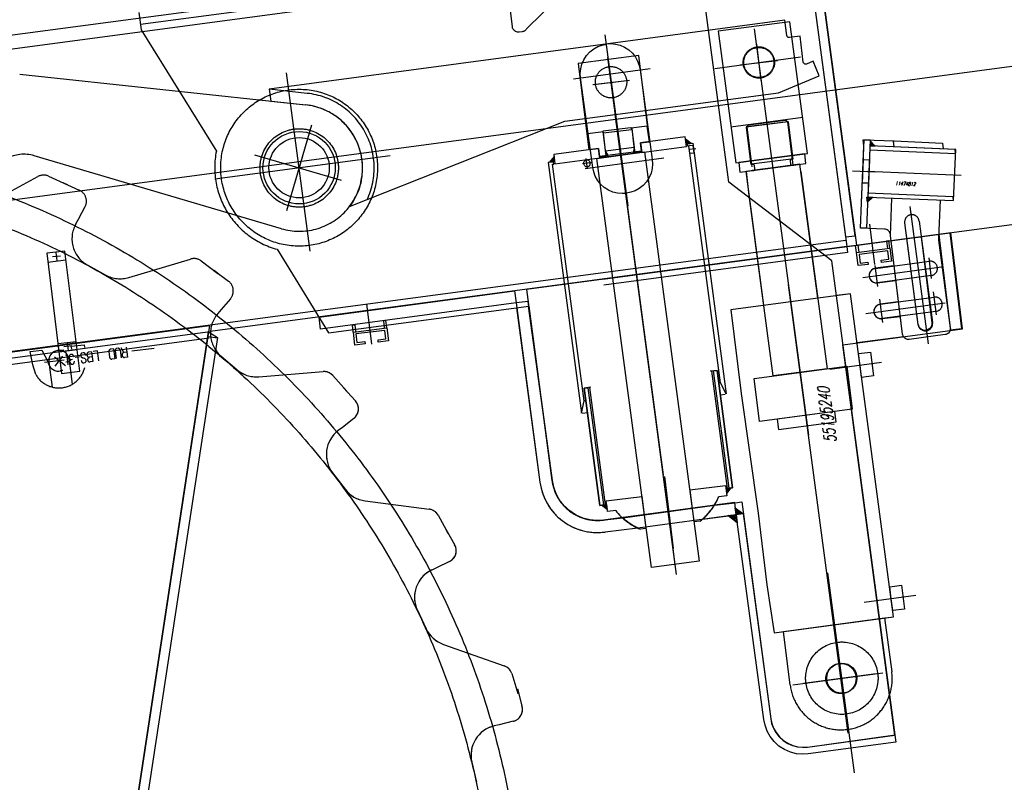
# Model space of a CAD drawing. Extents: x 26250 to 211390, y 12641 to 169243.
# Tile 48 of 132: x 95739 to 96556, y 26409 to 27041. Entities that reach past the tile are written whole.
import ezdxf
from ezdxf.enums import TextEntityAlignment as Align

# ---------------------------------------------------------------- set-up
doc = ezdxf.new("R2010")
doc.units = 0
doc.header["$LTSCALE"] = 212.5
doc.linetypes.add('CENTER', pattern=[50.5, 30, -9, 2.5, -9])
doc.linetypes.add('HIDDEN', pattern=[12.6, 8.4, -4.2])
for name, color, linetype in [('11', 7, 'CONTINUOUS'), ('200', 7, 'CONTINUOUS'), ('6', 14, 'CONTINUOUS')]:
    doc.layers.add(name, color=color, linetype=linetype)
doc.styles.get("Standard").update_dxf_attribs({"font": 'txt', "bigfont": 'bigfont'})

# ---------------------------------------------------------------- blocks, each defined once
blk = doc.blocks.new('*G142')
at = {"layer": '11', "color": 7, "linetype": 'CENTER'}
for p, q in [((94103.49, 26674.16), (102041.79, 27733.36)), ((96243.62, 26886.55), (96224.73, 27028.12)), ((96348.28, 27033.26), (96393.21, 26696.52)), ((96350.02, 27020.39), (96353.72, 26990.24)), ((96237.87, 26926.11), (96226.74, 27009.45)), ((96231.41, 26974.52), (96227.85, 27003.44)), ((96315.65, 27000.43), (96386.69, 27009.91)), ((96336.44, 27003.23), (96367.61, 27007.06)), ((95980.11, 26849.08), (95960.41, 26996.73)), ((96198.25, 26991.84), (96261.99, 27000.35)), ((96214.49, 26986.96), (96244.83, 26990.69)), ((96215.22, 26987.06), (96244.9, 26990.7)), ((96250.64, 26830.75), (96233, 26962.55)), ((96283.9, 26581.13), (96233.8, 26956.6)), ((95960.6, 26882.77), (95981.52, 26953.63)), ((96234.64, 26950.3), (96237.32, 26928.47)), ((96234.64, 26950.3), (96237.32, 26928.47)), ((96266.8, 26709.28), (96234.74, 26949.58)), ((96299.9, 26933.79), (96294, 26933.06)), ((95900.9, 26908.77), (96046.41, 26928.18)), ((95934.04, 26928.84), (96005.79, 26907.65)), ((95958.4, 26921.64), (95987.76, 26912.98)), ((95967.26, 26905.35), (95973.95, 26927.99)), ((96214.16, 26922.35), (96205.83, 26921.33)), ((96208.17, 26917.5), (96273.13, 26926.17)), ((96210.05, 26917.16), (96208.99, 26925.84)), ((96477.19, 26885.97), (96492.36, 26772.29)), ((96443.86, 26871.31), (96447.96, 26837.88)), ((95772.95, 26844.94), (95766.38, 26844.13)), ((95769.25, 26847.81), (95770.06, 26841.24)), ((96495.23, 26826.2), (96493.12, 26843.38)), ((96438.19, 26827.23), (96503.49, 26835.94)), ((96450.69, 26819.77), (96448.58, 26836.95)), ((96272.9, 26663.51), (96251.2, 26826.17)), ((96426.17, 26449.55), (96376.58, 26821.16)), ((96499.24, 26796.18), (96496.9, 26815.27)), ((96454.7, 26789.75), (96452.3, 26809.31)), ((96026.76, 26805.36), (96030.86, 26771.92)), ((96440.73, 26797.3), (96506.5, 26806.07)), ((95747.79, 26765.71), (95757.72, 26766.93)), ((95757.72, 26766.93), (95762.67, 26757.45)), ((95782.36, 26770.45), (95775.79, 26769.64)), ((95778.66, 26773.32), (95779.47, 26766.75)), ((95782.04, 26770.16), (95792.6, 26771.46)), ((95782.33, 26767.87), (95782.04, 26770.16)), ((95792.6, 26771.46), (95792.87, 26769.24)), ((95850.6, 26768.42), (95832.19, 26766.16)), ((95750, 26754.8), (95747.79, 26765.71)), ((95776.12, 26758.75), (95759.86, 26756.75)), ((95777.14, 26753.93), (95767.96, 26761)), ((95774.64, 26762.05), (95768.24, 26753.74)), ((95781.02, 26754.02), (95780.37, 26759.29)), ((95752.53, 26746.86), (95750, 26754.8)), ((95763.46, 26757.16), (95763.76, 26754.69)), ((95763.76, 26754.69), (95766.16, 26736.34)), ((95782.88, 26738.83), (95781.02, 26754.02)), ((96453.72, 26756.57), (96410.76, 26750.84)), ((96312.73, 26749.48), (96325.69, 26652.34)), ((96224.89, 26638.89), (96211.93, 26736.03)), ((96281.4, 26602.48), (96274.05, 26662.37)), ((96280.24, 26608.53), (96273.93, 26659.94)), ((96276.95, 26633.22), (96282.32, 26589.44)), ((96431.28, 26416.79), (96409.19, 26582.36)), ((96482.25, 26563.66), (96439.29, 26557.93)), ((96380.19, 26489.69), (96454.74, 26499.64)), ((96449.23, 26498.72), (96389.13, 26490.7))]:
    blk.add_line(p, q, dxfattribs=at)
at = {"layer": '11', "color": 7, "linetype": 'CONTINUOUS'}
for p, q in [((96432.87, 26853.82), (102043.84, 27602.48)), ((96390.56, 27110.48), (96424.94, 26852.76)), ((96398.49, 27111.53), (96432.87, 26853.82)), ((96294.79, 27102.74), (94438.12, 26855.01)), ((96391.6, 27102.63), (96423.88, 26860.69)), ((96431.82, 26861.66), (96399.54, 27103.6)), ((96225.75, 27020.47), (96225.71, 27020.73)), ((96253.54, 26999.22), (96263.72, 26924.91)), ((96214.42, 26918.33), (96204.24, 26992.64)), ((96242.21, 26897.09), (96242.25, 26896.83)), ((96421.47, 26852.3), (96510.27, 26864.14)), ((96423.88, 26860.69), (96431.82, 26861.66)), ((96459.9, 26857.42), (96457.85, 26857.17)), ((96457.85, 26857.17), (96458.59, 26851.2)), ((96460.63, 26851.47), (96459.9, 26857.42)), ((96471.19, 26780.14), (96461.67, 26857.65)), ((96474.68, 26859.4), (96486.59, 26860.86)), ((96484.18, 26788.22), (96474.68, 26859.4)), ((96486.59, 26860.86), (96495.34, 26789.65)), ((96501.15, 26862.93), (96501.73, 26858.14)), ((96501.73, 26858.14), (96510.66, 26785.41)), ((96510.27, 26864.14), (96520.04, 26784.54)), ((95776.65, 26849.03), (95761.77, 26847.2)), ((95789.23, 26749.48), (95776.65, 26849.03)), ((96424.94, 26852.76), (95897.07, 26782.33)), ((96222.74, 26825.78), (96424.94, 26852.76)), ((96424.94, 26852.76), (96425.55, 26847.8)), ((96432.15, 26853.72), (96434.07, 26853.96)), ((96432.88, 26847.77), (96432.15, 26853.72)), ((96432.99, 26847.78), (96460.63, 26851.47)), ((96434.07, 26853.96), (96434.8, 26848.02)), ((96458.98, 26849.23), (96435.09, 26846.3)), ((96459.85, 26842.22), (96458.98, 26849.23)), ((96460.63, 26851.47), (96461.97, 26840.55)), ((95761.77, 26847.2), (95773.99, 26747.61)), ((95762.69, 26839.87), (95777.58, 26841.7)), ((96425.55, 26847.8), (96223.4, 26820.82)), ((96434.32, 26836.95), (96432.99, 26847.78)), ((96435.09, 26846.3), (96435.98, 26839.1)), ((96435.98, 26839.1), (96442.49, 26839.97)), ((96442.49, 26839.97), (96442.74, 26837.98)), ((96453.42, 26841.43), (96459.85, 26842.22)), ((96453.65, 26839.53), (96453.42, 26841.43)), ((96461.97, 26840.55), (96453.65, 26839.53)), ((96442.74, 26837.98), (96434.32, 26836.95)), ((96463.59, 26836.67), (96448.69, 26834.84)), ((96450.23, 26822.78), (96465.2, 26824.62)), ((96428.02, 26813.68), (96416.48, 26812.26)), ((96463.75, 26545.92), (96428.02, 26813.68)), ((96151.25, 26802.12), (96170.59, 26657.48)), ((96180.9, 26658.84), (96161.2, 26803.44)), ((96467.56, 26806.93), (96452.66, 26805.1)), ((96042.8, 26791.47), (96040.75, 26791.22)), ((96040.75, 26791.22), (96041.49, 26785.24)), ((96043.53, 26785.52), (96042.8, 26791.47)), ((96454.2, 26793.04), (96469.17, 26794.88)), ((94967.33, 26663.45), (95896.68, 26787.45)), ((95896.68, 26787.45), (95784.04, 26049.86)), ((96015.05, 26787.77), (96016.97, 26788)), ((96015.78, 26781.81), (96015.05, 26787.77)), ((96015.89, 26781.83), (96043.53, 26785.52)), ((96016.97, 26788), (96017.7, 26782.07)), ((96041.89, 26783.28), (96017.99, 26780.34)), ((96042.75, 26776.26), (96041.89, 26783.28)), ((96043.53, 26785.52), (96044.87, 26774.6)), ((96520.04, 26784.54), (96510.59, 26783.38)), ((95784.04, 26049.86), (95895.86, 26782.05)), ((95903.24, 26777.37), (95791.91, 26048.64)), ((95895.86, 26782.05), (95903.24, 26777.37)), ((96017.22, 26771), (96015.89, 26781.83)), ((96017.99, 26780.34), (96018.88, 26773.15)), ((96036.32, 26775.47), (96042.75, 26776.26)), ((96036.55, 26773.58), (96036.32, 26775.47)), ((96044.87, 26774.6), (96036.55, 26773.58)), ((96471.88, 26778.1), (96433.45, 26772.98)), ((96506.48, 26779.86), (96476.75, 26775.84)), ((95771.23, 26772.31), (95786.11, 26774.13)), ((95772.08, 26765.53), (95786.97, 26767.36)), ((96025.64, 26772.03), (96017.22, 26771)), ((96018.88, 26773.15), (96025.39, 26774.02)), ((96025.39, 26774.02), (96025.64, 26772.03)), ((95906.15, 26761.95), (95919.13, 26750.84)), ((96434.74, 26764.13), (96444.56, 26765.34)), ((96435.96, 26754.21), (96434.74, 26764.13)), ((96444.56, 26765.34), (96446.98, 26745.59)), ((96437.27, 26744.4), (96435.96, 26754.21)), ((95773.99, 26747.61), (95789.23, 26749.48)), ((95937.39, 26744.91), (95990.71, 26749.18)), ((95998.97, 26745.87), (96010.38, 26732.87)), ((96446.98, 26745.59), (96437.27, 26744.4)), ((96010.38, 26732.87), (96007.72, 26735.76)), ((96007.72, 26735.76), (96017.54, 26724.81)), ((96016.2, 26710.21), (96006.75, 26702.94)), ((96006.75, 26702.94), (96003.33, 26700.33)), ((95998.62, 26665.24), (96009, 26651.67)), ((96025.63, 26642.08), (96078.67, 26635.17)), ((96332.01, 26640.66), (96223.2, 26626.15)), ((96333.22, 26630.75), (96332.01, 26640.66)), ((96086.06, 26630.21), (96094.52, 26615.13)), ((96251.71, 26619.58), (96333.22, 26630.75)), ((96333.23, 26630.74), (96339.17, 26631.53)), ((96356.25, 26460.77), (96333.23, 26630.74)), ((96339.17, 26631.53), (96361.86, 26461.52)), ((96224.52, 26616.25), (96251.71, 26619.58)), ((96094.52, 26615.13), (96092.52, 26618.51)), ((96092.52, 26618.51), (96099.85, 26605.76)), ((96095.5, 26591.75), (96084.75, 26586.6)), ((96084.75, 26586.6), (96080.86, 26584.76)), ((96460.53, 26570.85), (96470.35, 26572.06)), ((96461.75, 26560.92), (96460.53, 26570.85)), ((96470.35, 26572.06), (96472.78, 26552.31)), ((96463.06, 26551.12), (96461.75, 26560.92)), ((96068.95, 26551.42), (96076.29, 26535.99)), ((96452.21, 26544.51), (96463.75, 26545.92)), ((96472.78, 26552.31), (96463.06, 26551.12)), ((96090.56, 26523.15), (96141.01, 26505.37)), ((96147.21, 26498.98), (96152.34, 26482.47)), ((96152.34, 26482.47), (96151.87, 26486.29)), ((96151.87, 26486.29), (96155.61, 26472.19)), ((96136.86, 26456.6), (96132.66, 26455.61)), ((96148.44, 26459.4), (96136.86, 26456.6)), ((96392.23, 26438.05), (96464.9, 26448.03)), ((96464.9, 26448.03), (96465.63, 26442.08)), ((96465.63, 26442.08), (96392.99, 26432.38)), ((96114.09, 26425.47), (96118.06, 26408.85))]:
    blk.add_line(p, q, dxfattribs=at)
at = {"layer": '11', "color": 7, "linetype": 'HIDDEN'}
for p, q in [((96269.32, 27141.99), (96159.5, 27033.07)), ((96327.22, 26906.1), (96295.32, 27145.19)), ((94439.57, 26844.11), (96391.35, 27104.53)), ((96399.54, 27103.6), (96431.81, 26861.75)), ((96147.13, 27039.66), (96141.28, 27087.3)), ((95839.45, 27036.94), (96141.99, 27077.31)), ((95838.13, 27046.85), (95839.89, 27032.47)), ((96373.7, 27040.28), (95946.12, 26983.23)), ((96147.73, 27034.7), (96147.13, 27039.66)), ((96377.8, 27039.04), (96318.32, 27031.11)), ((96375.25, 27027.58), (96373.7, 27040.28)), ((96392.35, 26929.95), (96377.8, 27039.04)), ((95839.89, 27032.47), (95902.28, 26931.93)), ((96155.91, 27030.77), (96153.29, 27030.45)), ((96318.32, 27031.11), (96332.88, 26922.02)), ((96386.19, 27027.02), (96377.47, 27025.95)), ((96388.82, 27005.58), (96386.19, 27027.02)), ((96252.5, 27011.19), (96202.18, 27004.49)), ((96261.27, 26939.73), (96252.5, 27011.19)), ((96202.18, 27004.49), (96210.96, 26933.03)), ((96397.09, 27006.3), (96391.55, 27004)), ((96402.08, 26994.3), (96397.09, 27006.3)), ((95739.24, 26995.67), (95976.59, 26970.13)), ((96368.32, 26980.25), (96402.08, 26994.3)), ((95946.12, 26983.23), (95947.34, 26973.35)), ((95977.65, 26979.72), (95946.13, 26983.21)), ((96191.28, 26956.62), (96368.32, 26980.25)), ((95947.34, 26973.35), (95976.59, 26970.13)), ((96012.58, 26885.92), (96191.28, 26956.62)), ((96388.38, 26959.69), (96328.91, 26951.76)), ((96376.29, 26956.06), (96341.55, 26951.8)), ((96376.3, 26956.11), (96341.56, 26951.84)), ((96343.32, 26953.67), (96374.08, 26957.45)), ((96374.08, 26957.45), (96376.29, 26956.06)), ((96380.45, 26920.29), (96376.05, 26956.07)), ((96376.29, 26956.06), (96380.08, 26925.24)), ((96223.28, 26947.78), (96209.97, 26946.14)), ((96209.97, 26946.14), (96211.57, 26933.1)), ((96222.92, 26948.75), (96245.65, 26951.54)), ((96223.14, 26946.95), (96222.92, 26948.75)), ((96222.98, 26946.93), (96246.8, 26949.86)), ((96224.67, 26934.85), (96223.08, 26947.75)), ((96224.97, 26932.06), (96223.14, 26946.95)), ((96245.65, 26951.54), (96246.77, 26950.11)), ((96259.55, 26952.62), (96246.24, 26950.98)), ((96246.69, 26950.65), (96248.25, 26938)), ((96246.77, 26950.11), (96248.6, 26935.22)), ((96261.28, 26939.65), (96259.55, 26952.62)), ((96341.93, 26951.47), (96343.32, 26953.67)), ((96345.71, 26920.67), (96341.93, 26951.47)), ((96342.21, 26951.92), (96346.28, 26918.72)), ((96248.25, 26938), (96249.1, 26931.05)), ((96291, 26943.7), (96253.84, 26938.74)), ((96253.84, 26938.74), (96254.89, 26930.81)), ((96253.84, 26938.74), (96254.81, 26930.8)), ((96253.84, 26938.74), (96254.69, 26931.79)), ((96253.91, 26938.75), (96261.28, 26939.65)), ((96254.77, 26931.74), (96253.91, 26938.75)), ((96292.06, 26935.77), (96291, 26943.7)), ((96291.8, 26937.75), (96292.79, 26937.88)), ((96292.8, 26937.89), (96297.26, 26938.43)), ((96293.04, 26935.95), (96292.8, 26937.89)), ((96297.26, 26938.43), (96324.99, 26730.61)), ((96437.18, 26889.07), (96439.35, 26941.29)), ((96439.14, 26936.3), (96438.54, 26941.19)), ((96438.54, 26941.19), (96444.35, 26941.08)), ((96439.35, 26941.29), (96464.33, 26940.25)), ((96444.35, 26941.08), (96441.28, 26867.88)), ((96464.13, 26935.34), (96463.54, 26940.15)), ((96464.33, 26940.25), (96504.31, 26938.57)), ((96504.31, 26938.57), (96504.9, 26933.76)), ((96219.14, 26934.11), (96181.97, 26929.15)), ((96211.57, 26933.1), (96219.15, 26934.03)), ((96217.72, 26925.85), (96257.37, 26931.14)), ((96219.15, 26934.03), (96220, 26927.16)), ((96220.2, 26926.18), (96219.22, 26934.12)), ((96220.2, 26926.18), (96219.22, 26934.12)), ((96220.05, 26927.35), (96219.22, 26934.12)), ((96254.89, 26930.81), (96220.2, 26926.18)), ((96225.53, 26927.84), (96224.67, 26934.85)), ((96224.97, 26932.06), (96248.79, 26934.99)), ((96226.74, 26928.82), (96224.97, 26932.06)), ((96249.62, 26930.09), (96225.47, 26926.89)), ((96254.69, 26931.79), (96237.41, 26929.49)), ((96248.6, 26935.22), (96248.1, 26931.67)), ((96248.1, 26931.67), (96248.13, 26931.43)), ((96249.1, 26931.05), (96254.77, 26931.74)), ((96254.81, 26930.8), (96292.06, 26935.77)), ((96257.37, 26931.14), (96302.6, 26592.15)), ((96294.54, 26936.13), (96293.04, 26935.95)), ((96294.84, 26930.09), (96294.11, 26936.04)), ((96297.58, 26936.51), (96294.54, 26936.13)), ((96294.84, 26930.09), (96298.31, 26930.51)), ((96320.21, 26739.93), (96294.84, 26930.09)), ((96298.31, 26930.51), (96297.58, 26936.51)), ((96332.88, 26922.02), (96392.35, 26929.95)), ((96390.03, 26929.65), (96335.42, 26922.36)), ((96391, 26921.71), (96390.03, 26929.65)), ((96437.18, 26889.07), (96439.14, 26936.3)), ((96444.15, 26936.17), (96443.68, 26925.1)), ((96444.15, 26936.17), (96444.01, 26932.94)), ((96444.01, 26932.94), (96515.06, 26929.96)), ((96515.21, 26933.19), (96444.15, 26936.17)), ((96514.67, 26933.13), (96444.15, 26936.17)), ((96513.43, 26890.85), (96515.21, 26933.19)), ((96515.06, 26929.96), (96514.67, 26933.13)), ((95956.2, 26867.55), (95751.35, 26928.03)), ((96181.81, 26923.08), (96177.31, 26922.52)), ((96177.31, 26922.52), (96205.05, 26714.61)), ((96181.78, 26923.07), (96182.77, 26923.19)), ((96182.05, 26921.08), (96181.81, 26923.08)), ((96181.97, 26929.15), (96182.95, 26921.21)), ((96182.95, 26921.21), (96220.2, 26926.18)), ((96262.96, 26586.86), (96217.72, 26925.85)), ((96220, 26927.16), (96225.53, 26927.84)), ((96237.41, 26929.49), (96220.05, 26927.35)), ((96226.77, 26928.58), (96226.74, 26928.82)), ((96335.42, 26922.36), (96336.4, 26914.38)), ((96336.4, 26914.38), (96391, 26921.71)), ((96378.91, 26925.08), (96345.66, 26921)), ((96378.05, 26923.96), (96378.41, 26920.98)), ((96380.08, 26925.24), (96378.91, 26925.1)), ((96437.86, 26905.37), (96438.67, 26924.96)), ((96438.67, 26924.96), (96443.66, 26924.76)), ((96443.68, 26925.1), (96442.84, 26904.81)), ((96443.66, 26924.76), (96442.84, 26905.17)), ((96181.05, 26920.96), (96182.05, 26921.08)), ((96207.21, 26724.85), (96181.05, 26920.96)), ((96386.09, 26920.99), (96341.42, 26915.03)), ((96341.42, 26915.03), (96343.85, 26895.18)), ((96356.23, 26804.1), (96341.43, 26915.03)), ((96347.2, 26920.86), (96345.71, 26920.67)), ((96381.07, 26920.3), (96346.37, 26915.69)), ((96346.37, 26915.69), (96347.86, 26915.87)), ((96348.73, 26917.01), (96348.36, 26919.99)), ((96379.58, 26920.11), (96381.07, 26920.3)), ((96400.82, 26810.05), (96386.02, 26920.99)), ((96386.83, 26914.89), (96386.09, 26920.99)), ((96386.83, 26914.89), (96408.63, 26751.53)), ((96429.61, 26915.52), (96448.37, 26914.76)), ((96519.77, 26911.77), (96441.87, 26915.03)), ((95707.26, 26885.19), (95754.24, 26910.78)), ((95763.14, 26911.12), (95778.84, 26903.88)), ((95778.84, 26903.88), (95775.23, 26905.44)), ((95775.23, 26905.44), (95788.66, 26899.44)), ((96412.61, 26840.81), (96327.22, 26906.1)), ((96442.84, 26905.17), (96437.86, 26905.37)), ((96442.84, 26904.81), (96442.39, 26893.82)), ((96442.52, 26897.06), (96442.39, 26893.82)), ((96513.05, 26894.02), (96442.52, 26897.06)), ((96364.04, 26745.58), (96344.08, 26895.21)), ((96436.3, 26868.09), (96437.18, 26889.07)), ((96436.3, 26868.09), (96437.18, 26889.07)), ((96442.39, 26893.82), (96513.43, 26890.85)), ((96442.39, 26893.82), (96513.43, 26890.85)), ((96461.08, 26862.04), (96462.37, 26892.99)), ((96502.33, 26891.31), (96501.01, 26859.8)), ((96513.43, 26890.85), (96513.05, 26894.02)), ((95793.37, 26885.55), (95787.7, 26875.06)), ((95787.7, 26875.06), (95785.63, 26871.29)), ((96484.19, 26788.16), (96472.95, 26872.41)), ((96484.85, 26873.93), (96496.08, 26789.74)), ((96511.1, 26864.25), (96159.36, 26817.32)), ((96456.3, 26867.25), (96436.3, 26868.09)), ((96441.28, 26867.88), (96436.3, 26868.09)), ((96520.87, 26784.64), (96511.1, 26864.25)), ((96424.28, 26857.72), (94472.39, 26598.15)), ((96461.73, 26857.15), (96461.13, 26862.05)), ((96471.19, 26780.14), (96461.73, 26857.15)), ((96501.08, 26858.06), (96510.78, 26785.42)), ((95952.66, 26850.53), (95995.36, 26781.32)), ((95829.7, 26827.14), (95880.97, 26842.41)), ((95889.74, 26840.89), (95903.59, 26830.55)), ((96465.02, 26448.05), (96412.61, 26840.81)), ((96448.71, 26834.68), (96493.31, 26840.63)), ((95795.6, 26837.32), (95810.61, 26829.15)), ((95903.59, 26830.55), (95900.39, 26832.82)), ((95900.39, 26832.82), (95912.28, 26824.15)), ((96494.83, 26828.73), (96450.29, 26822.79)), ((95987.39, 26794.38), (96149.44, 26816)), ((96149.44, 26816), (96150.76, 26806.09)), ((96159.36, 26817.32), (96180.5, 26658.8)), ((95914, 26809.59), (95906.27, 26800.51)), ((96160.7, 26807.26), (96150.77, 26806.04)), ((96180.9, 26658.84), (96160.7, 26807.26)), ((96428.02, 26813.68), (96328.9, 26800.45)), ((96463.73, 26546.05), (96428.02, 26813.68)), ((96452.67, 26804.94), (96497.28, 26810.9)), ((95906.27, 26800.51), (95903.46, 26797.25)), ((96150.76, 26806.09), (95988.61, 26784.45)), ((95995.36, 26781.32), (96161.21, 26803.44)), ((96150.77, 26806.04), (96170.59, 26657.48)), ((96161.21, 26803.44), (96180.5, 26658.8)), ((96328.9, 26800.45), (96337.43, 26730.97)), ((96498.8, 26798.99), (96454.26, 26793.05)), ((95988.61, 26784.45), (95987.39, 26794.38)), ((96421.75, 26771.41), (96520.87, 26784.64)), ((94964.51, 26652.85), (95896.27, 26777.18)), ((94970.68, 26658.72), (95897.07, 26782.33)), ((95895.22, 26778.24), (95903.13, 26777.04)), ((96506.48, 26779.86), (96476.75, 26775.84)), ((96464.9, 26448.03), (96421.75, 26771.41)), ((95906.15, 26761.95), (95919.13, 26750.84)), ((96317.34, 26750.1), (96311.78, 26749.42)), ((96314.37, 26749.7), (96317.35, 26750.07)), ((96330.31, 26652.9), (96317.34, 26750.1)), ((96317.35, 26750.07), (96330.3, 26652.96)), ((96348.06, 26743.44), (96425, 26753.71)), ((96408.63, 26751.53), (96364.04, 26745.58)), ((96425, 26753.71), (96429.39, 26717.99)), ((95937.39, 26744.91), (95990.71, 26749.18)), ((95998.97, 26745.87), (96010.38, 26732.87)), ((96327.33, 26652.59), (96314.37, 26749.7)), ((96352.45, 26707.71), (96348.06, 26743.44)), ((96010.38, 26732.87), (96007.72, 26735.76)), ((96007.72, 26735.76), (96017.54, 26724.81)), ((96212.87, 26736.16), (96207.32, 26735.42)), ((96207.32, 26735.42), (96210.29, 26735.78)), ((96220.27, 26638.31), (96207.32, 26735.42)), ((96207.32, 26735.42), (96220.28, 26638.28)), ((96210.29, 26735.78), (96223.25, 26638.68)), ((96320.21, 26739.93), (96318.72, 26739.75)), ((96324.99, 26730.61), (96320.21, 26739.93)), ((96320.03, 26729.95), (96324.14, 26730.46)), ((96324.99, 26730.61), (96324.99, 26730.61)), ((96337.43, 26730.97), (96351.38, 26631.94)), ((96205.05, 26714.62), (96207.21, 26724.85)), ((96208.7, 26725.05), (96207.21, 26724.87)), ((96429.39, 26717.99), (96352.45, 26707.71)), ((96016.2, 26710.21), (96006.75, 26702.94)), ((96205.05, 26714.61), (96205.05, 26714.62)), ((96205.9, 26714.73), (96210.01, 26715.23)), ((96414.98, 26716.06), (96367.32, 26709.7)), ((96367.32, 26709.7), (96368.35, 26701.28)), ((96416.02, 26707.64), (96414.98, 26716.06)), ((96006.75, 26702.94), (96003.33, 26700.33)), ((96368.35, 26701.28), (96416.02, 26707.64)), ((95998.62, 26665.24), (96009, 26651.67)), ((96294.72, 26651.25), (96324.49, 26654.91)), ((96324.49, 26654.91), (96325.55, 26646.29)), ((96324.85, 26652.23), (96330.31, 26652.9)), ((96330.3, 26652.96), (96327.33, 26652.59)), ((96225.33, 26642), (96255.11, 26645.65)), ((96255.07, 26645.96), (96258.36, 26619.17)), ((96298.28, 26624.54), (96295, 26651.29)), ((96325.55, 26646.29), (96318.77, 26645.46)), ((96025.63, 26642.08), (96078.67, 26635.17)), ((96223.25, 26638.68), (96220.27, 26638.31)), ((96220.28, 26638.28), (96225.74, 26638.95)), ((96226.51, 26633.15), (96225.33, 26642)), ((96239.19, 26628.12), (96315.36, 26638.45)), ((96332.01, 26640.66), (96315.22, 26638.6)), ((96315.24, 26638.44), (96332.28, 26640.53)), ((96315.36, 26638.45), (96332.4, 26640.55)), ((96333.26, 26630.45), (96332.01, 26640.66)), ((96332.28, 26640.53), (96337.88, 26641.22)), ((96332.4, 26640.55), (96338, 26641.23)), ((96337.88, 26641.22), (96361.86, 26461.52)), ((96338, 26641.23), (96361.98, 26461.54)), ((96086.06, 26630.21), (96094.52, 26615.13)), ((96239.06, 26628.26), (96223.19, 26626.16)), ((96233.38, 26633.99), (96226.51, 26633.15)), ((96226.73, 26626.59), (96239.08, 26628.11)), ((96226.85, 26626.61), (96239.19, 26628.12)), ((96305.36, 26627.02), (96333.26, 26630.45)), ((96351.38, 26631.94), (96358.7, 26572.39)), ((96223.2, 26626.16), (96226.73, 26626.59)), ((96223.32, 26626.17), (96226.85, 26626.61)), ((96224.52, 26616.25), (96251.71, 26619.58)), ((96303.09, 26625.13), (96298.28, 26624.54)), ((96094.52, 26615.13), (96092.52, 26618.51)), ((96092.52, 26618.51), (96099.85, 26605.76)), ((96258.36, 26619.17), (96253.83, 26618.61)), ((96095.5, 26591.75), (96084.75, 26586.6)), ((96302.6, 26592.15), (96262.96, 26586.86)), ((96084.75, 26586.6), (96080.86, 26584.76)), ((96358.7, 26572.39), (96364.61, 26532.82)), ((96068.95, 26551.42), (96076.29, 26535.99)), ((96364.61, 26532.82), (96463.73, 26546.05)), ((96372.51, 26533.87), (96456.29, 26545.06)), ((96456.29, 26545.06), (96462.25, 26500.45)), ((96378, 26489.21), (96372.51, 26533.87)), ((96090.56, 26523.15), (96141.01, 26505.37)), ((96147.21, 26498.98), (96152.34, 26482.47)), ((96152.34, 26482.47), (96151.87, 26486.29)), ((96151.87, 26486.29), (96155.61, 26472.19)), ((96136.86, 26456.6), (96132.66, 26455.61)), ((96148.44, 26459.4), (96136.86, 26456.6)), ((96392.23, 26438.05), (96464.9, 26448.03)), ((96392.34, 26438.06), (96465.02, 26448.05)), ((96114.09, 26425.47), (96118.06, 26408.85))]:
    blk.add_line(p, q, dxfattribs=at)
for points in [[(96153.29, 27030.45), (96152.57, 27030.4), (96151.81, 27030.46), (96151.05, 27030.64), (96150.3, 27030.96), (96149.61, 27031.4), (96149.01, 27031.94), (96148.51, 27032.58), (96148.13, 27033.27), (96147.87, 27033.98), (96147.73, 27034.7)], [(96159.5, 27033.07), (96159.26, 27032.71), (96158.98, 27032.37), (96158.67, 27032.06), (96158.33, 27031.77), (96157.97, 27031.51), (96157.58, 27031.28), (96157.18, 27031.1), (96156.76, 27030.95), (96156.33, 27030.84), (96155.91, 27030.77)], [(96377.47, 27025.95), (96377.18, 27025.92), (96376.88, 27025.93), (96376.58, 27025.99), (96376.28, 27026.11), (96376.01, 27026.28), (96375.76, 27026.49), (96375.57, 27026.74), (96375.41, 27027.01), (96375.31, 27027.29), (96375.25, 27027.58)], [(96391.55, 27004), (96391.24, 27003.89), (96390.89, 27003.84), (96390.52, 27003.86), (96390.15, 27003.95), (96389.79, 27004.11), (96389.48, 27004.34), (96389.22, 27004.62), (96389.02, 27004.93), (96388.89, 27005.26), (96388.82, 27005.58)], [(96248.13, 26931.43), (96248.15, 26931.21), (96248.2, 26930.99), (96248.28, 26930.78), (96248.41, 26930.58), (96248.57, 26930.41), (96248.75, 26930.27), (96248.96, 26930.17), (96249.18, 26930.1), (96249.41, 26930.08), (96249.62, 26930.09)], [(96206.94, 26921.39), (96206.91, 26921.82), (96206.93, 26922.27), (96207.03, 26922.73), (96207.19, 26923.17), (96207.42, 26923.58), (96207.71, 26923.94), (96208.04, 26924.23), (96208.41, 26924.46), (96208.79, 26924.6), (96209.18, 26924.68)], [(96209.84, 26918.75), (96209.47, 26918.73), (96209.08, 26918.78), (96208.69, 26918.9), (96208.3, 26919.1), (96207.94, 26919.38), (96207.63, 26919.72), (96207.36, 26920.11), (96207.16, 26920.53), (96207.02, 26920.96), (96206.94, 26921.39)], [(96209.18, 26924.68), (96209.54, 26924.7), (96209.92, 26924.66), (96210.31, 26924.54), (96210.69, 26924.34), (96211.04, 26924.06), (96211.35, 26923.73), (96211.61, 26923.34), (96211.81, 26922.92), (96211.95, 26922.49), (96212.03, 26922.06)], [(96212.03, 26922.06), (96212.06, 26921.63), (96212.04, 26921.18), (96211.95, 26920.72), (96211.79, 26920.28), (96211.57, 26919.87), (96211.28, 26919.51), (96210.95, 26919.22), (96210.59, 26919), (96210.22, 26918.85), (96209.84, 26918.77)], [(96225.47, 26926.89), (96225.69, 26926.93), (96225.9, 26927.01), (96226.11, 26927.13), (96226.3, 26927.28), (96226.47, 26927.46), (96226.6, 26927.67), (96226.7, 26927.9), (96226.76, 26928.13), (96226.78, 26928.36), (96226.77, 26928.58)], [(96378.91, 26925.1), (96378.77, 26925.07), (96378.63, 26925.01), (96378.49, 26924.93), (96378.36, 26924.83), (96378.25, 26924.7), (96378.16, 26924.56), (96378.09, 26924.41), (96378.05, 26924.25), (96378.04, 26924.1), (96378.05, 26923.96)], [(96348.36, 26919.99), (96348.33, 26920.13), (96348.27, 26920.28), (96348.18, 26920.41), (96348.08, 26920.54), (96347.95, 26920.65), (96347.8, 26920.74), (96347.65, 26920.81), (96347.49, 26920.85), (96347.34, 26920.86), (96347.2, 26920.86)], [(96347.86, 26915.87), (96348, 26915.91), (96348.14, 26915.96), (96348.28, 26916.04), (96348.41, 26916.15), (96348.52, 26916.27), (96348.61, 26916.41), (96348.68, 26916.56), (96348.72, 26916.72), (96348.73, 26916.87), (96348.73, 26917.01)], [(96378.41, 26920.98), (96378.45, 26920.84), (96378.51, 26920.69), (96378.59, 26920.56), (96378.7, 26920.43), (96378.83, 26920.32), (96378.97, 26920.23), (96379.12, 26920.16), (96379.28, 26920.12), (96379.43, 26920.11), (96379.58, 26920.11)], [(96022.47, 26907.69), (96021.95, 26905.33), (96021.31, 26902.98), (96020.57, 26900.67), (96019.72, 26898.4), (96018.77, 26896.16), (96017.72, 26893.98), (96016.57, 26891.86), (96015.32, 26889.81), (96013.99, 26887.82), (96012.58, 26885.92)], [(96461.13, 26862.05), (96461.1, 26862.78), (96460.96, 26863.53), (96460.69, 26864.27), (96460.29, 26864.99), (96459.78, 26865.64), (96459.17, 26866.2), (96458.48, 26866.64), (96457.76, 26866.97), (96457.02, 26867.17), (96456.3, 26867.25)], [(96510.78, 26785.42), (96510.83, 26784.7), (96510.76, 26783.94), (96510.57, 26783.18), (96510.24, 26782.43), (96509.8, 26781.74), (96509.24, 26781.14), (96508.6, 26780.64), (96507.91, 26780.26), (96507.2, 26780), (96506.48, 26779.86)], [(96476.75, 26775.84), (96476.03, 26775.8), (96475.27, 26775.87), (96474.5, 26776.06), (96473.76, 26776.38), (96473.07, 26776.83), (96472.47, 26777.38), (96471.97, 26778.02), (96471.59, 26778.71), (96471.33, 26779.43), (96471.19, 26780.14)], [(96223.19, 26626.16), (96217.68, 26625.83), (96211.92, 26626.34), (96206.1, 26627.81), (96200.44, 26630.26), (96195.21, 26633.65), (96190.6, 26637.86), (96186.81, 26642.71), (96183.92, 26647.98), (96181.97, 26653.43), (96180.9, 26658.84)], [(96361.86, 26461.52), (96362.66, 26457.68), (96364.09, 26453.8), (96366.18, 26450.05), (96368.92, 26446.58), (96372.23, 26443.56), (96375.99, 26441.12), (96380.03, 26439.34), (96384.19, 26438.26), (96388.3, 26437.85), (96392.23, 26438.05)], [(96361.98, 26461.54), (96362.78, 26457.69), (96364.21, 26453.82), (96366.3, 26450.07), (96369.04, 26446.6), (96372.35, 26443.58), (96376.11, 26441.14), (96380.15, 26439.36), (96384.31, 26438.28), (96388.42, 26437.87), (96392.34, 26438.06)]]:
    blk.add_lwpolyline(points, dxfattribs=at)
at = {"layer": '11', "color": 7, "linetype": 'CONTINUOUS'}
for points in [[(96204.24, 26992.64), (96204.02, 26996.26), (96204.37, 27000.06), (96205.33, 27003.89), (96206.94, 27007.61), (96209.17, 27011.06), (96211.94, 27014.08), (96215.14, 27016.58), (96218.6, 27018.48), (96222.19, 27019.76), (96225.75, 27020.47)], [(96225.71, 27020.73), (96229.34, 27020.94), (96233.13, 27020.6), (96236.96, 27019.64), (96240.68, 27018.03), (96244.13, 27015.8), (96247.16, 27013.02), (96249.65, 27009.83), (96251.55, 27006.37), (96252.84, 27002.78), (96253.54, 26999.22)], [(96263.72, 26924.91), (96263.94, 26921.29), (96263.6, 26917.5), (96262.63, 26913.66), (96261.02, 26909.95), (96258.79, 26906.5), (96256.02, 26903.47), (96252.82, 26900.97), (96249.36, 26899.07), (96245.78, 26897.79), (96242.21, 26897.09)], [(96242.25, 26896.83), (96238.62, 26896.61), (96234.83, 26896.95), (96231, 26897.91), (96227.28, 26899.52), (96223.83, 26901.76), (96220.8, 26904.53), (96218.31, 26907.72), (96216.41, 26911.19), (96215.12, 26914.77), (96214.42, 26918.33)], [(96448.69, 26834.84), (96446.85, 26834.28), (96445.29, 26833.18), (96444.13, 26831.66), (96443.51, 26829.86), (96443.47, 26827.96), (96444.01, 26826.15), (96445.09, 26824.6), (96446.58, 26823.45), (96448.36, 26822.83), (96450.23, 26822.78)], [(96452.66, 26805.1), (96450.82, 26804.54), (96449.25, 26803.44), (96448.1, 26801.92), (96447.48, 26800.12), (96447.44, 26798.23), (96447.98, 26796.41), (96449.06, 26794.86), (96450.55, 26793.72), (96452.32, 26793.09), (96454.2, 26793.04)], [(96495.34, 26789.65), (96495.37, 26787.99), (96494.88, 26786.38), (96493.9, 26784.98), (96492.52, 26783.94), (96490.85, 26783.37), (96489.07, 26783.35), (96487.35, 26783.89), (96485.87, 26784.95), (96484.77, 26786.44), (96484.18, 26788.22)], [(96510.66, 26785.41), (96510.72, 26784.69), (96510.67, 26783.93), (96510.5, 26783.17), (96510.19, 26782.43), (96509.76, 26781.74), (96509.22, 26781.13), (96508.59, 26780.64), (96507.91, 26780.26), (96507.19, 26780), (96506.48, 26779.86)], [(96476.75, 26775.84), (96476.03, 26775.8), (96475.27, 26775.87), (96474.5, 26776.06), (96473.76, 26776.38), (96473.07, 26776.83), (96472.47, 26777.38), (96471.97, 26778.02), (96471.59, 26778.71), (96471.33, 26779.43), (96471.19, 26780.14)], [(96223.2, 26626.15), (96217.69, 26625.82), (96211.93, 26626.34), (96206.1, 26627.8), (96200.45, 26630.25), (96195.21, 26633.64), (96190.61, 26637.86), (96186.81, 26642.71), (96183.93, 26647.98), (96181.97, 26653.43), (96180.9, 26658.84)], [(96392.99, 26432.38), (96388.2, 26432.1), (96383.2, 26432.55), (96378.14, 26433.82), (96373.23, 26435.94), (96368.68, 26438.89), (96364.68, 26442.55), (96361.38, 26446.77), (96358.88, 26451.34), (96357.18, 26456.07), (96356.25, 26460.77)], [(96361.86, 26461.52), (96362.66, 26457.68), (96364.09, 26453.8), (96366.18, 26450.05), (96368.92, 26446.58), (96372.23, 26443.56), (96375.99, 26441.12), (96380.03, 26439.34), (96384.19, 26438.26), (96388.3, 26437.85), (96392.23, 26438.05)]]:
    blk.add_lwpolyline(points, dxfattribs=at)
at = {"layer": '11', "color": 7, "linetype": 'CENTER'}
for points in [[(95780.37, 26759.29), (95779.55, 26761.91), (95777.97, 26764.12), (95775.8, 26765.74), (95773.25, 26766.59), (95770.58, 26766.62), (95768.05, 26765.83), (95765.9, 26764.31), (95764.33, 26762.21), (95763.49, 26759.75), (95763.46, 26757.16)], [(95762.67, 26757.45), (95762.98, 26755.85), (95763.6, 26754.33), (95764.49, 26752.95), (95765.63, 26751.74), (95766.98, 26750.77), (95768.5, 26750.07), (95770.13, 26749.65), (95771.82, 26749.55), (95773.5, 26749.77), (95775.12, 26750.3)]]:
    blk.add_lwpolyline(points, dxfattribs=at)
at = {"layer": '11', "color": 7, "linetype": 'HIDDEN'}
for centre, radius in [((96352.03, 27005.31), 13), ((96352.03, 27005.31), 12.5), ((96229.48, 26988.96), 13), ((96229.48, 26988.96), 13), ((95970.9, 26918.11), 65), ((95970.98, 26917.93), 32.5), ((95492.01, 26273.69), 640), ((95492.01, 26273.69), 330), ((96420.83, 26495.12), 30), ((96420.83, 26495.12), 30), ((96420.12, 26494.83), 12.5)]:
    blk.add_circle(centre, radius, dxfattribs=at)
at = {"layer": '11', "color": 7, "linetype": 'CONTINUOUS'}
for centre, radius in [((95970.9, 26918.11), 30), ((95970.9, 26918.11), 25), ((96420.83, 26495.12), 12.5)]:
    blk.add_circle(centre, radius, dxfattribs=at)
at = {"layer": '11', "color": 7, "linetype": 'CENTER'}
blk.add_circle((95492.01, 26273.69), 664.3, dxfattribs=at)
at = {"layer": '11', "color": 7, "linetype": 'HIDDEN'}
for centre, radius, start, end in [((95970.98, 26917.93), 62.15, -24.89944, 83.83197), ((95970.98, 26917.93), 52.5, -106.35345, 83.8678), ((95970.98, 26917.93), 52.5, -11.24481, 83.86273), ((95970.9, 26918.11), 70, 168.6104, -105.10385), ((95742.86, 26899.27), 29.99, 73.55544, 163.55392), ((95759.02, 26902), 10, 65.71695, 118.5919), ((95784.58, 26890.31), 10, -28.40546, 65.88989), ((96478.9, 26873.2), 6, 7, -172.40259), ((95807.57, 26859.28), 25, 151.28868, -118.5784), ((96511.6, 26859.35), 10.59, 177.55644, -173.00023), ((95883.82, 26832.82), 10.01, 53.73091, 106.55113), ((96494.1, 26834.68), 6, -83, 97.612), ((96449.5, 26828.73), 6, 97.58088, -82.39029), ((95822.56, 26851.11), 25.01, -118.55661, -73.41675), ((95906.25, 26816.05), 10.09, -39.82666, 53.33389), ((96498.07, 26804.95), 6, -83, 97.61212), ((96453.47, 26799), 6, 97.58088, -82.39014), ((95922.41, 26780.94), 25, 139.27765, -130.56381), ((96490.14, 26788.95), 6, -172.40256, 7.59744), ((95935.39, 26769.83), 25.01, -130.55849, -85.41907), ((95991.51, 26739.21), 10, 41.7093, 94.58765), ((96010.09, 26718.14), 10.01, -52.38092, 41.86163), ((96018.47, 26680.44), 25, 127.27002, -142.55778), ((96218.17, 26663.82), 48, -172.39893, -82.39893), ((96218.27, 26663.96), 38.12, -172.22018, -82.39908), ((96218.17, 26663.83), 38, -172.39954, -82.40182), ((96028.85, 26666.87), 25, -142.56808, -97.41293), ((96272.72, 26664.85), 50, -52.60211, -22.84558), ((96273.05, 26665.08), 49.93, -49.66882, -32.27951), ((96077.38, 26625.26), 10, 29.71462, 82.59747), ((96272.72, 26664.85), 50, -141.88312, -112.22617), ((96273.05, 26665.08), 50.11, -132.70862, -115.12054), ((96091.18, 26600.77), 10, -64.4093, 29.88571), ((96091.53, 26562.16), 25, 115.27389, -154.57462), ((96098.86, 26546.73), 25, -154.56017, -109.40506), ((96137.68, 26495.94), 10, 17.71873, 70.58378), ((96420.12, 26494.83), 42.5, -172.39932, 7.59863), ((96146.09, 26469.12), 10, -76.39545, 17.90323), ((96138.4, 26431.27), 25, 103.26972, -166.57465)]:
    blk.add_arc(centre, radius, start, end, dxfattribs=at)
at = {"layer": '11', "color": 7, "linetype": 'CONTINUOUS'}
for centre, radius, start, end in [((95922.42, 26780.95), 25.02, -145.76845, -130.55283), ((95935.39, 26769.83), 25.01, -130.55849, -85.41907), ((95991.51, 26739.21), 10, 41.7093, 94.58765), ((96010.09, 26718.14), 10.01, -52.38092, 41.86163), ((96018.47, 26680.44), 25, 127.27002, -142.55778), ((96218.17, 26663.82), 48, -172.39893, -82.39893), ((96028.85, 26666.87), 25, -142.56808, -97.41293), ((96077.38, 26625.26), 10, 29.71462, 82.59747), ((96091.18, 26600.77), 10, -64.4093, 29.88571), ((96091.53, 26562.16), 25, 115.27389, -154.57462), ((96098.86, 26546.73), 25, -154.56017, -109.40506), ((96137.68, 26495.94), 10, 17.71873, 70.58378), ((96146.09, 26469.12), 10, -76.39545, 17.90323), ((96138.4, 26431.27), 25, 103.26972, -166.57465)]:
    blk.add_arc(centre, radius, start, end, dxfattribs=at)
at = {"layer": '11', "color": 7, "linetype": 'CENTER'}
blk.add_arc((95771.72, 26757.62), 22, -150.71831, -13.08847, dxfattribs=at)
at = {"layer": '200', "color": 7, "linetype": 'CONTINUOUS'}
for p, q in [((96291.26, 26941.82), (96291.25, 26941.89)), ((96291.48, 26940.14), (96292.27, 26941.17)), ((96292.75, 26940.8), (96291.59, 26939.3)), ((96291.71, 26938.46), (96293.23, 26940.44)), ((96291.79, 26941.53), (96291.85, 26941.04)), ((96293.7, 26940.08), (96291.94, 26937.77)), ((96292.78, 26937.88), (96294.18, 26939.71)), ((96294.65, 26939.35), (96293.62, 26938)), ((96294.46, 26938.11), (96294.37, 26938.89)), ((96295.61, 26938.62), (96295.65, 26938.26)), ((96178.86, 26923.04), (96178.91, 26922.69)), ((96179.59, 26923.99), (96180.94, 26922.96)), ((96181.78, 26923.07), (96179.96, 26924.47)), ((96180.1, 26922.85), (96180.01, 26923.61)), ((96180.32, 26924.95), (96182.63, 26923.19)), ((96182.67, 26923.91), (96180.68, 26925.42)), ((96181.05, 26925.9), (96182.56, 26924.75)), ((96182.45, 26925.59), (96181.42, 26926.38)), ((96181.78, 26926.85), (96181.84, 26926.37)), ((96182.22, 26927.27), (96182.21, 26927.34)), ((96327.3, 26650.49), (96324.99, 26652.25)), ((96325.83, 26652.36), (96327.66, 26650.97)), ((96328.02, 26651.44), (96326.67, 26652.48)), ((96327.51, 26652.59), (96327.61, 26651.82)), ((96328.75, 26652.4), (96328.71, 26652.74)), ((96324.94, 26651.53), (96326.93, 26650.01)), ((96326.57, 26649.54), (96325.06, 26650.69)), ((96325.17, 26649.85), (96326.2, 26649.06)), ((96325.39, 26648.17), (96325.4, 26648.1)), ((96325.84, 26648.58), (96325.78, 26649.07)), ((96221.92, 26638.14), (96221.88, 26638.5)), ((96222.87, 26637.41), (96223.91, 26638.76)), ((96223.07, 26638.65), (96223.16, 26637.87)), ((96224.75, 26638.88), (96223.35, 26637.05)), ((96223.83, 26636.68), (96225.59, 26638.99)), ((96225.82, 26638.31), (96224.31, 26636.32)), ((96224.78, 26635.96), (96225.94, 26637.46)), ((96226.05, 26636.62), (96225.26, 26635.59)), ((96225.73, 26635.23), (96225.67, 26635.72)), ((96332.5, 26636.17), (96332.5, 26636.17)), ((96332.53, 26636.36), (96338.83, 26631.5)), ((96333.22, 26630.81), (96332.53, 26636.36)), ((96333.22, 26635.79), (96333.3, 26635.13)), ((96226.27, 26634.94), (96226.28, 26634.87)), ((96326.22, 26629.8), (96333.23, 26630.66)), ((96334.09, 26623.72), (96326.22, 26629.8)), ((96326.88, 26629.29), (96326.81, 26629.89)), ((96328.79, 26630.15), (96327.68, 26628.69)), ((96328.47, 26628.08), (96330.19, 26630.33)), ((96331.59, 26630.52), (96329.26, 26627.47)), ((96330.06, 26626.87), (96332.99, 26630.71)), ((96333.38, 26629.57), (96330.85, 26626.26)), ((96331.65, 26625.65), (96333.57, 26628.17)), ((96332.8, 26633.93), (96333.85, 26635.3)), ((96334.49, 26634.82), (96332.95, 26632.81)), ((96333.1, 26631.69), (96335.12, 26634.33)), ((96338.83, 26631.5), (96333.22, 26630.81)), ((96333.23, 26630.66), (96334.09, 26623.72)), ((96335.76, 26633.85), (96333.41, 26630.77)), ((96334.53, 26630.92), (96336.39, 26633.36)), ((96337.03, 26632.88), (96335.65, 26631.07)), ((96336.78, 26631.22), (96337.67, 26632.39)), ((96338.3, 26631.9), (96338.36, 26631.43)), ((96333.76, 26626.77), (96332.44, 26625.04)), ((96333.23, 26624.44), (96333.13, 26625.26))]:
    blk.add_line(p, q, dxfattribs=at)
at = {"layer": '200', "color": 7, "linetype": 'HIDDEN'}
for p, q in [((96291.28, 26941.96), (96296, 26938.31)), ((96291.79, 26937.8), (96291.28, 26941.96)), ((96296, 26938.31), (96291.79, 26937.8)), ((96446.29, 26938.28), (96444.15, 26936.31)), ((96444.19, 26937.16), (96445.88, 26938.72)), ((96445.47, 26939.16), (96444.22, 26938.01)), ((96444.26, 26938.86), (96445.07, 26939.6)), ((96448.38, 26936), (96444.32, 26940.41)), ((96444.32, 26940.41), (96444.83, 26936.26)), ((96444.66, 26940.04), (96444.7, 26939.75)), ((96444.85, 26936.14), (96446.69, 26937.83)), ((96444.83, 26936.26), (96448.38, 26936)), ((96447.1, 26937.39), (96445.7, 26936.11)), ((96446.55, 26936.07), (96447.51, 26936.95)), ((96447.91, 26936.51), (96447.96, 26936.11)), ((96448.24, 26936), (96448.24, 26936)), ((96182.25, 26927.41), (96178.56, 26922.64)), ((96178.56, 26922.64), (96182.77, 26923.16)), ((96182.77, 26923.16), (96182.25, 26927.41)), ((96442.21, 26889.58), (96441.69, 26893.74)), ((96441.69, 26893.74), (96446.62, 26893.64)), ((96446.62, 26893.64), (96442.21, 26889.58)), ((96442.27, 26891.14), (96442.38, 26890.25)), ((96443.46, 26890.74), (96442.31, 26891.99)), ((96442.34, 26892.83), (96443.9, 26891.14)), ((96444.34, 26891.55), (96442.38, 26893.68)), ((96442.58, 26889.92), (96442.53, 26890.33)), ((96443.09, 26893.79), (96444.78, 26891.95)), ((96445.22, 26892.36), (96443.94, 26893.76)), ((96444.79, 26893.72), (96444.92, 26892.67)), ((96446.11, 26893.17), (96446.04, 26893.74)), ((96446.48, 26893.65), (96446.49, 26893.57)), ((96329.06, 26652.79), (96324.85, 26652.28)), ((96324.85, 26652.28), (96325.37, 26648.02)), ((96325.37, 26648.02), (96329.06, 26652.79)), ((96221.52, 26638.45), (96225.74, 26638.96)), ((96226.25, 26634.8), (96221.52, 26638.45)), ((96225.74, 26638.96), (96226.25, 26634.8))]:
    blk.add_line(p, q, dxfattribs=at)
at = {"layer": '6', "color": 14, "linetype": 'CENTER'}
for p, q in [((95775.86, 26767.03), (95770.58, 26766.38)), ((95817, 26768), (95814.66, 26767.72)), ((95817, 26768), (95818, 26759.82)), ((95818.39, 26766.4), (95819.18, 26759.97)), ((95822.49, 26766.93), (95823.28, 26760.5)), ((95825.71, 26764.97), (95823.43, 26768.84)), ((95827.51, 26769.37), (95828.52, 26761.18)), ((95779.49, 26754.81), (95778.63, 26761.83)), ((95780.6, 26760.01), (95780.42, 26761.47)), ((95783.09, 26759.14), (95781.92, 26759)), ((95783.92, 26761.92), (95783.99, 26761.34)), ((95788.74, 26761.36), (95785.23, 26760.93)), ((95789.76, 26762.68), (95789.83, 26762.1)), ((95790.29, 26758.59), (95790.36, 26758.01)), ((95793.2, 26760.01), (95791.09, 26760.63)), ((95793.85, 26763.21), (95793.92, 26762.63)), ((95795.02, 26763.37), (95795.13, 26762.49)), ((95795.63, 26758.69), (95795.59, 26758.98)), ((95798.88, 26765.65), (95796.54, 26765.36)), ((95799.45, 26761.27), (95797.11, 26760.98)), ((95798.88, 26765.65), (95799.89, 26757.46)), ((95803.56, 26766.26), (95800.05, 26765.83)), ((95803.56, 26766.26), (95804.56, 26758.07)), ((95813.13, 26765.72), (95813.71, 26761.04)), ((95818.06, 26759.82), (95815.72, 26759.53)), ((95824.18, 26762.99), (95824.26, 26762.41)), ((95828.04, 26765.28), (95825.71, 26764.99)), ((95828.58, 26761.19), (95826.24, 26760.9)), ((95772.71, 26749.99), (95775.13, 26750.28)), ((95779.77, 26757.23), (95777.43, 26756.94)), ((95781.02, 26756.79), (95780.91, 26757.67)), ((95784.45, 26757.83), (95784.52, 26757.25)), ((95799.94, 26757.47), (95797.61, 26757.18))]:
    blk.add_line(p, q, dxfattribs=at)
for points in [[(95789.84, 26762.1), (95789.91, 26761.83), (95790.02, 26761.58), (95790.16, 26761.36), (95790.34, 26761.16), (95790.55, 26760.99), (95790.78, 26760.85), (95791.02, 26760.76), (95791.28, 26760.7), (95791.53, 26760.69), (95791.79, 26760.72)], [(95792.93, 26756.56), (95793.46, 26756.73), (95793.9, 26757.05), (95794.22, 26757.48), (95794.38, 26757.99), (95794.39, 26758.52), (95794.23, 26759.03), (95793.92, 26759.45), (95793.5, 26759.76), (95793.02, 26759.92), (95792.51, 26759.92)]]:
    blk.add_lwpolyline(points, dxfattribs=at)
for centre, radius, start, end in [((95814.89, 26765.95), 1.77, 97, -173.39548), ((95820.15, 26766.63), 1.77, 97, -173.39548), ((95820.73, 26766.71), 1.77, 7, 96.60487), ((95777.41, 26761.67), 1.18, 7, 96.55585), ((95782.16, 26761.7), 1.77, 7, -173.39581), ((95781.77, 26760.16), 1.18, -173, -83.37012), ((95782.07, 26757.82), 1.18, 97, -173.29648), ((95791.51, 26762.91), 1.77, 97, -173.39548), ((95792.1, 26762.99), 1.77, 7, 96.60487), ((95796.77, 26763.59), 1.77, 97, -173.39581), ((95796.88, 26762.71), 1.77, -173, -83.34634), ((95797.34, 26759.21), 1.77, 97, -173.49477), ((95797.38, 26758.92), 1.77, -173, -83.39514), ((95815.49, 26761.27), 1.77, -173, -83.44528), ((95825.94, 26763.22), 1.77, 97, -173.39548), ((95826.01, 26762.64), 1.77, -173, -83.39581), ((95782.77, 26757.02), 1.77, -173, 6.60419), ((95792.12, 26758.24), 1.77, -173, -83.39581)]:
    blk.add_arc(centre, radius, start, end, dxfattribs=at)
at = {"layer": '6', "color": 14, "linetype": 'CONTINUOUS', "oblique": 15, "width": 0.675}
for s, height, rotation, p in [('11474812', 3, -2.4, (96464.97, 26902.79)), ('55195240', 10, 97.6, (96419.47, 26691.25))]:
    blk.add_text(s, height=height, rotation=rotation, dxfattribs=at).set_placement(p, align=Align.BOTTOM_LEFT)

msp = doc.modelspace()

# ---------------------------------------------------------------- block references
at = {"layer": '11', "color": 7, "linetype": 'CONTINUOUS'}
msp.add_blockref('*G142', (0, 0), dxfattribs=at)

doc.saveas('drawing.dxf')
